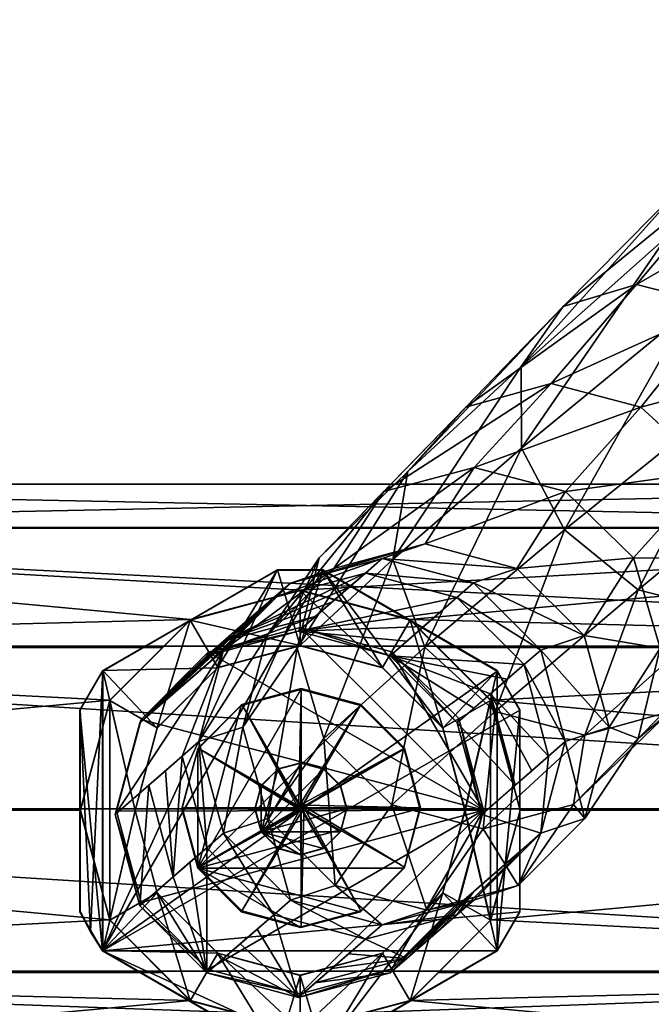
# Model space of a CAD drawing. Header units: inches. Extents: x -5 to 5, y -6.2 to 6.2.
# Tile 4 of 12: x -1.1 to 0.3, y -1.1 to 1.1. Entities that reach past the tile are written whole.
import ezdxf

# ---------------------------------------------------------------- set-up
doc = ezdxf.new("R2010")
doc.units = ezdxf.units.IN
doc.layers.get('0').update_dxf_attribs({"true_color": 0xc2ced6})

msp = doc.modelspace()

# ---------------------------------------------------------------- meshes
mesh = msp.add_polyface()
corners = [(-2.8264, 1.5715, 34.0149), (-2.8264, 1.1385, 34.0159), (-2.8053, 1.1383, 33.9371), (-3.0855, 1.1391, 34.2756), (-3.0867, 1.1363, 33.0481), (-3.4411, 1.1361, 32.9535), (-3.4411, 1.5691, 32.9525), (-2.8271, 1.1369, 33.3073), (-3.0867, 1.5694, 33.0471), (-2.8059, 1.5701, 33.3851), (-2.8059, 1.137, 33.3861), (-3.1274, 1.0577, 33.1189), (-2.8976, 1.0582, 33.3483), (-2.8056, 1.0664, 33.6617), (-2.8133, 1.0589, 33.6618), (-2.897, 1.0596, 33.9754), (-3.1264, 1.0602, 34.2052), (-3.4398, 1.0604, 34.2895), (-3.4398, 1.1393, 34.3708), (-3.7535, 1.0602, 34.2058), (-2.8053, 1.5714, 33.9361), (-2.8356, -0.0296, 33.3148), (-0.4881, -0.1626, 33.1801), (-0.7244, -0.2261, 33.1172), (-3.0916, -0.2859, 33.0599), (-2.7416, 0.0648, 33.6639), (1.7663, 0.0648, 33.6596), (-2.8349, -0.028, 34.0137), (-3.0905, -0.2832, 34.2703), (2.1162, -0.2832, 34.2653), (1.8602, -0.028, 34.0092), (-3.0916, 1.0576, 33.0568), (-2.8356, 1.0581, 33.3124), (-3.4398, -0.6324, 34.365), (-3.0905, 1.0603, 34.2672), (-3.4398, 1.0605, 34.3612), (-3.4411, 1.0574, 32.9635), (-2.7416, 1.0589, 33.6617), (-2.8349, 1.0597, 34.0112), (-4.046, 1.0581, 33.3135)]
mesh.append_faces([[corners[k] for k in face] for face in [(10, 12, 7)]], dxfattribs={"vtx0": -1, "vtx1": -1})
mesh.append_faces([[corners[k] for k in face] for face in [(13, 1, 15)]], dxfattribs={"vtx0": -1, "vtx1": -1, "vtx2": -1})
mesh.append_faces([[corners[k] for k in face] for face in [(0, 1, 2), (10, 14, 12), (13, 15, 14), (19, 11, 12), (19, 12, 14), (19, 14, 15), (19, 15, 16), (20, 13, 10), (21, 22, 23), (39, 38, 37), (39, 37, 32)]], dxfattribs={"vtx0": -1, "vtx2": -1})
mesh.append_faces([[corners[k] for k in face] for face in [(3, 1, 0), (4, 5, 6), (7, 4, 8), (5, 4, 11), (12, 11, 4), (4, 7, 12), (10, 13, 14), (16, 15, 1), (1, 3, 16), (17, 16, 3), (3, 18, 17), (24, 21, 23), (21, 25, 26), (27, 28, 29), (25, 27, 30), (21, 24, 31), (31, 32, 21), (33, 28, 34), (34, 35, 33), (36, 31, 24), (25, 21, 32), (32, 37, 25), (28, 27, 38), (38, 34, 28), (27, 25, 37), (37, 38, 27)]], dxfattribs={"vtx1": -1, "vtx2": -1})
mesh.append_faces([[corners[k] for k in face] for face in [(9, 10, 7), (13, 2, 1), (20, 2, 13)]], dxfattribs={"vtx2": -1})
mesh = msp.add_polyface()
corners = [(0.4632, -0.0962, 5.3729), (0.4309, -0.2852, 5.3012), (0.6677, -0.0325, 4.8153), (0.6668, 0.1433, 4.9197), (0.5773, -0.1614, 4.6843), (0.2436, 0.2308, 5.4074), (0.3946, 0.0926, 5.4118), (0.5748, 0.3191, 4.9695), (0.4165, 0.4476, 4.9516), (0.9424, 0.2761, 4.5082), (0.8972, 0.4367, 4.626), (0.9014, 0.1583, 4.3459), (0.4199, -0.2088, 4.5619), (0.7851, 0.115, 4.1827), (0.2376, -0.1619, 4.4809), (0.6248, 0.1577, 4.0623), (0.4634, 0.2749, 4.0169), (0.2341, 0.4945, 4.8705), (0.6165, 0.7143, 4.6225), (0.4561, 0.757, 4.5021), (0.7779, 0.5971, 4.6679), (1.2645, 0.6617, 4.3192), (1.171, 0.8088, 4.4253), (1.2853, 0.5537, 4.1465), (1.2277, 0.514, 3.9534), (1.1073, 0.5529, 3.7917), (0.9562, 0.6603, 3.7047), (0.3441, 0.4354, 4.0588), (0.8149, 0.8072, 3.7158), (0.2989, 0.596, 4.1766), (0.7214, 0.9543, 3.8219), (1.7311, 0.9943, 3.878), (1.6566, 1.0315, 3.6916), (1.8595, -0.0296, 33.3104), (1.7663, 0.0648, 33.6596), (1.7662, 1.0589, 33.6574), (1.8595, 1.0581, 33.3079), (1.8602, -0.028, 34.0092), (1.8602, 1.0597, 34.0067), (2.1151, -0.2859, 33.0549), (-0.252, -0.2261, 33.1168)]
mesh.append_faces([[corners[k] for k in face] for face in [(39, 40, 33)]], dxfattribs={"vtx0": -1, "vtx1": -1})
mesh.append_faces([[corners[k] for k in face] for face in [(0, 1, 2), (0, 2, 3), (1, 4, 2), (5, 6, 7), (5, 7, 8), (6, 0, 3), (6, 3, 7), (3, 2, 9), (3, 9, 10), (2, 4, 11), (2, 11, 9), (4, 12, 13), (4, 13, 11), (12, 14, 15), (12, 15, 13), (14, 16, 15), (17, 8, 18), (17, 18, 19), (8, 7, 20), (8, 20, 18), (7, 3, 10), (7, 10, 20), (10, 9, 21), (10, 21, 22), (9, 11, 23), (9, 23, 21), (11, 13, 24), (11, 24, 23), (13, 15, 25), (13, 25, 24), (15, 16, 26), (15, 26, 25), (16, 27, 28), (16, 28, 26), (27, 29, 30), (20, 10, 22), (23, 24, 31), (24, 25, 32)]], dxfattribs={"vtx0": -1, "vtx1": -1, "vtx2": -1})
mesh.append_faces([[corners[k] for k in face] for face in [(33, 34, 35), (35, 36, 33), (34, 37, 38)]], dxfattribs={"vtx1": -1, "vtx2": -1})
mesh = msp.add_polyface()
corners = [(-0.1516, -0.1786, 14.6323), (0.0285, -0.2914, 11.0486), (-0.1157, -0.1473, 11.0473), (-0.3125, -0.0946, 11.0442), (-0.0228, -0.1162, 7.4858), (-0.2197, -0.0635, 7.4784), (0.1217, -0.2602, 7.484), (0.0815, 0.0492, 6.2255), (-0.1149, 0.1012, 6.2049), (0.2279, -0.0929, 6.2231), (0.2851, -0.2872, 6.1984), (0.4309, -0.2852, 5.3012), (0.4632, -0.0962, 5.3729), (-0.3086, 0.0491, 6.1669), (0.0507, 0.2813, 5.361), (-0.1326, 0.2305, 5.2849), (0.2436, 0.2308, 5.4074), (0.3946, 0.0926, 5.4118), (-0.0697, -0.4238, 5.0934), (0.0792, -0.0333, 4.4629), (0.2376, -0.1619, 4.4809), (-0.2207, -0.2856, 5.089), (-0.2893, -0.0968, 5.1279), (-0.0127, 0.1424, 4.5128), (-0.257, 0.0922, 5.1996), (-0.0137, 0.3183, 4.6172), (0.0767, 0.4471, 4.7481), (0.2341, 0.4945, 4.8705), (0.4165, 0.4476, 4.9516), (0.4634, 0.2749, 4.0169), (0.3441, 0.4354, 4.0588), (0.2989, 0.596, 4.1766), (0.3399, 0.7137, 4.3389), (0.4561, 0.757, 4.5021), (-0.252, -0.2261, 33.1168), (-0.4881, -0.1626, 33.1801), (1.8595, -0.0296, 33.3104), (1.7663, 0.0648, 33.6596), (-2.8356, -0.0296, 33.3148), (2.1162, -0.2832, 34.2653), (1.8602, -0.028, 34.0092), (-2.8349, -0.028, 34.0137), (-2.7416, 0.0648, 33.6639)]
mesh.append_faces([[corners[k] for k in face] for face in [(0, 1, 2), (3, 2, 4), (3, 4, 5), (2, 1, 6), (2, 6, 4), (5, 4, 7), (5, 7, 8), (4, 6, 9), (4, 9, 7), (6, 10, 9), (10, 11, 12), (13, 8, 14), (13, 14, 15), (8, 7, 16), (8, 16, 14), (7, 9, 17), (7, 17, 16), (9, 10, 12), (9, 12, 17), (18, 19, 20), (21, 22, 23), (21, 23, 19), (22, 24, 25), (22, 25, 23), (24, 15, 26), (24, 26, 25), (15, 14, 27), (15, 27, 26), (14, 16, 28), (14, 28, 27), (20, 19, 29), (19, 23, 30), (19, 30, 29), (23, 25, 31), (23, 31, 30), (25, 26, 32), (25, 32, 31), (26, 27, 33), (26, 33, 32)]], dxfattribs={"vtx0": -1, "vtx1": -1, "vtx2": -1})
mesh.append_faces([[corners[k] for k in face] for face in [(34, 35, 36), (37, 36, 38), (39, 40, 41), (40, 37, 42)]], dxfattribs={"vtx1": -1, "vtx2": -1})
mesh = msp.add_polyface()
corners = [(-0.4922, -0.2509, 28.9753), (-0.2234, -0.2411, 21.8048), (-0.1875, -0.2098, 18.2177), (-0.1516, -0.1786, 14.6323), (-0.3484, -0.1259, 14.6308), (-0.3843, -0.1571, 18.2162), (-0.4203, -0.1884, 21.8033), (-0.4562, -0.2196, 25.3904), (-0.2953, -0.3036, 28.976), (-0.6531, -0.2724, 25.388), (-0.5452, -0.1786, 14.6284), (-0.5812, -0.2099, 18.2138), (-0.6171, -0.2411, 21.8009), (-0.6893, -0.3227, 14.6257), (-0.5093, -0.1474, 11.0401), (-0.3125, -0.0946, 11.0442), (-0.1157, -0.1473, 11.0473), (-0.6534, -0.2915, 11.0363), (-0.4161, -0.1163, 7.4637), (-0.5595, -0.2603, 7.4458), (-0.2197, -0.0635, 7.4784), (-0.3086, 0.0491, 6.1669), (-0.4478, -0.0932, 6.1217), (-0.1149, 0.1012, 6.2049), (-0.4951, -0.2874, 6.0813), (-0.257, 0.0922, 5.1996), (-0.2893, -0.0968, 5.1279), (-0.1326, 0.2305, 5.2849), (-0.4881, -0.1626, 33.1801), (-2.8356, -0.0296, 33.3148), (1.8595, -0.0296, 33.3104), (-0.7244, -0.2261, 33.1172), (-0.4885, -0.1636, 32.7568), (-0.7248, -0.2269, 32.7572), (-0.252, -0.2261, 33.1168), (-0.2523, -0.2269, 32.7567), (-0.4404, -0.1201, 32.1267), (-0.44, -0.119, 32.5992), (-0.065, -0.3355, 32.5993), (-0.5379, -0.1201, 32.1268), (-0.5374, -0.119, 32.5993), (-0.9129, -0.3366, 32.1277), (-0.4887, -0.2821, 32.5996), (-0.4885, -0.2817, 32.7571), (-0.3114, -0.3292, 32.757)]
mesh.append_faces([[corners[k] for k in face] for face in [(0, 1, 2), (0, 2, 3), (0, 3, 4), (0, 4, 5), (0, 5, 6), (0, 6, 7), (8, 3, 2), (9, 7, 6), (9, 6, 5), (9, 5, 4), (9, 4, 10), (9, 10, 11), (9, 11, 12), (13, 10, 14), (10, 4, 15), (10, 15, 14), (4, 3, 16), (4, 16, 15), (17, 14, 18), (17, 18, 19), (14, 15, 20), (14, 20, 18), (19, 18, 21), (19, 21, 22), (18, 20, 23), (18, 23, 21), (24, 22, 25), (24, 25, 26), (22, 21, 27), (22, 27, 25), (28, 29, 30)]], dxfattribs={"vtx0": -1, "vtx1": -1, "vtx2": -1})
mesh.append_faces([[corners[k] for k in face] for face in [(36, 37, 38), (39, 40, 37), (37, 36, 39), (40, 39, 41), (43, 33, 32), (44, 32, 35)]], dxfattribs={"vtx0": -1, "vtx2": -1})
mesh.append_faces([[corners[k] for k in face] for face in [(31, 28, 32), (32, 33, 31), (28, 34, 35), (35, 32, 28), (37, 40, 42)]], dxfattribs={"vtx1": -1, "vtx2": -1})
mesh = msp.add_polyface()
corners = [(-0.4887, -0.2428, 32.5601), (-0.2917, -0.2951, 32.7569), (-0.2953, -0.3036, 28.976), (-0.4922, -0.2509, 28.9753), (-0.1475, -0.4388, 32.9012), (-0.1512, -0.4477, 28.9762), (-0.2594, -0.2724, 25.3919), (-0.2234, -0.2411, 21.8048), (-0.1153, -0.4165, 25.3921), (-0.0793, -0.3852, 21.805), (-0.0434, -0.3539, 18.2179), (-0.0074, -0.3227, 14.6325), (-0.1516, -0.1786, 14.6323), (-0.1875, -0.2098, 18.2177), (-0.0266, -0.582, 21.8038), (-0.2915, -0.6238, 6.0543), (-0.4379, -0.4816, 6.0567), (-0.2207, -0.2856, 5.089), (-0.0697, -0.4238, 5.0934), (-0.4951, -0.2874, 6.0813), (-0.2893, -0.0968, 5.1279), (0.0792, -0.0333, 4.4629), (-0.0947, -0.6356, 32.9543), (-0.6858, -0.296, 32.3636), (-0.3582, -0.4087, 35.2868), (-0.4861, -0.3744, 35.2868), (-0.4861, -0.6195, 35.3464), (-0.359, -0.4106, 34.46), (-0.4869, -0.3763, 34.46), (-0.2653, -0.5042, 34.4601), (-0.2645, -0.5024, 35.2869), (-0.1818, -0.4592, 32.5997), (-0.3115, -0.3295, 32.5995), (-0.3114, -0.3292, 32.757), (-0.1817, -0.4589, 32.7572), (-0.4887, -0.2821, 32.5996), (-0.4885, -0.2817, 32.7571), (-0.2523, -0.2269, 32.7567), (-0.252, -0.2261, 33.1168), (-0.1923, -0.2859, 33.0571), (-0.0791, -0.3992, 33.0269), (-0.0794, -0.3998, 32.7569), (-0.0161, -0.636, 32.7574), (-0.065, -0.3355, 32.5993), (-0.0654, -0.3366, 32.1269), (-0.4404, -0.1201, 32.1267), (-0.44, -0.119, 32.5992), (-0.1344, -0.6364, 32.6), (-0.4885, -0.1636, 32.7568)]
mesh.append_faces([[corners[k] for k in face] for face in [(5, 14, 9), (37, 40, 41)]], dxfattribs={"vtx0": -1, "vtx1": -1})
mesh.append_faces([[corners[k] for k in face] for face in [(2, 3, 0), (5, 2, 1), (3, 2, 6), (3, 6, 7), (2, 9, 10), (2, 10, 11), (2, 11, 12), (2, 13, 7), (2, 7, 6), (15, 16, 17), (15, 17, 18), (16, 19, 20), (16, 20, 17), (18, 17, 21)]], dxfattribs={"vtx0": -1, "vtx1": -1, "vtx2": -1})
mesh.append_faces([[corners[k] for k in face] for face in [(2, 5, 8), (2, 8, 9), (22, 1, 0), (22, 0, 23), (37, 38, 39), (37, 39, 40), (43, 44, 45), (46, 35, 32), (46, 32, 31), (43, 31, 47), (34, 37, 41)]], dxfattribs={"vtx0": -1, "vtx2": -1})
mesh.append_faces([[corners[k] for k in face] for face in [(0, 1, 2), (1, 4, 5), (24, 25, 26), (27, 28, 25), (25, 24, 27), (29, 27, 24), (24, 30, 29), (31, 32, 33), (33, 34, 31), (32, 35, 36), (36, 33, 32), (42, 41, 40), (43, 46, 31), (33, 36, 48), (34, 33, 37)]], dxfattribs={"vtx1": -1, "vtx2": -1})
mesh.append_faces([[corners[k] for k in face] for face in [(22, 4, 1)]], dxfattribs={"vtx2": -1})
mesh = msp.add_polyface()
corners = [(-0.83, -0.4404, 32.2199), (-0.6858, -0.296, 32.3636), (-0.689, -0.3036, 28.9743), (-0.8331, -0.4477, 28.9731), (-0.4887, -0.2428, 32.5601), (-0.4922, -0.2509, 28.9753), (-0.8859, -0.6446, 28.9723), (-0.6534, -0.2915, 11.0363), (-0.6531, -0.2724, 25.388), (-0.7972, -0.4165, 25.3853), (-0.4562, -0.2196, 25.3904), (-0.6171, -0.2411, 21.8009), (-0.5812, -0.2099, 18.2138), (-0.5452, -0.1786, 14.6284), (-0.6893, -0.3227, 14.6257), (-0.7253, -0.354, 18.2111), (-0.7612, -0.3852, 21.7982), (-0.742, -0.5196, 14.6235), (-0.7061, -0.4883, 11.0336), (-0.5093, -0.1474, 11.0401), (-0.5595, -0.2603, 7.4458), (-0.6114, -0.4571, 7.4294), (-0.5579, -0.6538, 7.4189), (-0.4951, -0.2874, 6.0813), (-0.4478, -0.0932, 6.1217), (-0.0947, -0.6356, 32.9543), (-0.4861, -0.3744, 35.2868), (-0.6141, -0.4087, 35.287), (-0.4914, -0.6209, 35.3464), (-0.6149, -0.4106, 34.4602), (-0.7085, -0.5042, 34.4605), (-0.7078, -0.5024, 35.2873), (-0.4869, -0.3763, 34.46), (-0.4887, -0.2821, 32.5996), (-0.6659, -0.3295, 32.5999), (-0.6657, -0.3292, 32.7573), (-0.4885, -0.2817, 32.7571), (-0.7956, -0.4592, 32.6003), (-0.7954, -0.4589, 32.7578), (-0.7248, -0.2269, 32.7572), (-0.8974, -0.3992, 33.0277), (-0.7842, -0.2859, 33.0577), (-0.7244, -0.2261, 33.1172), (-0.9129, -0.3366, 32.1277), (-0.9124, -0.3355, 32.6001), (-0.5374, -0.119, 32.5993), (-0.9129, -0.9383, 32.129), (-0.5379, -0.1201, 32.1268), (-0.4404, -0.1201, 32.1267), (-0.0654, -0.3366, 32.1269)]
mesh.append_faces([[corners[k] for k in face] for face in [(9, 15, 16)]], dxfattribs={"vtx0": -1})
mesh.append_faces([[corners[k] for k in face] for face in [(3, 8, 9), (14, 19, 7)]], dxfattribs={"vtx0": -1, "vtx1": -1})
mesh.append_faces([[corners[k] for k in face] for face in [(2, 3, 0), (5, 2, 1), (3, 2, 8), (2, 5, 10), (2, 10, 8), (9, 8, 11), (9, 11, 12), (9, 12, 13), (9, 13, 14), (17, 7, 18), (18, 7, 20), (18, 20, 21), (22, 21, 23), (21, 20, 24), (21, 24, 23)]], dxfattribs={"vtx0": -1, "vtx1": -1, "vtx2": -1})
mesh.append_faces([[corners[k] for k in face] for face in [(6, 3, 7), (9, 14, 15), (25, 1, 0), (39, 40, 41), (39, 41, 42), (43, 44, 45), (44, 37, 34), (45, 34, 33), (46, 43, 47), (46, 47, 48), (46, 48, 49)]], dxfattribs={"vtx0": -1, "vtx2": -1})
mesh.append_faces([[corners[k] for k in face] for face in [(0, 1, 2), (1, 4, 5), (26, 27, 28), (29, 30, 31), (31, 27, 29), (32, 29, 27), (27, 26, 32), (33, 34, 35), (35, 36, 33), (34, 37, 38), (38, 35, 34), (45, 44, 34), (35, 38, 39), (36, 35, 39)]], dxfattribs={"vtx1": -1, "vtx2": -1})
mesh = msp.add_polyface()
corners = [(-0.0984, -0.6446, 28.9758), (0.0285, -0.6851, 11.0452), (0.0453, -0.5195, 14.6314), (-0.0793, -0.3852, 21.805), (-0.0266, -0.582, 21.8038), (0.0094, -0.5508, 18.2167), (-0.0074, -0.3227, 14.6325), (-0.0434, -0.3539, 18.2179), (0.0812, -0.4883, 11.0479), (-0.1516, -0.1786, 14.6323), (0.0285, -0.2914, 11.0486), (0.1232, -0.6537, 7.4571), (0.1752, -0.457, 7.4735), (-0.0201, -0.7977, 7.4391), (0.1217, -0.2602, 7.484), (0.2378, -0.4814, 6.158), (0.2851, -0.2872, 6.1984), (0.0986, -0.6237, 6.1128), (-0.0951, -0.6758, 6.0748), (0.4309, -0.2852, 5.3012), (0.3065, -0.4235, 5.2159), (0.1232, -0.4743, 5.1398), (-0.0697, -0.4238, 5.0934), (0.5773, -0.1614, 4.6843), (0.4199, -0.2088, 4.5619), (0.2376, -0.1619, 4.4809), (2.4644, -0.6356, 32.9617), (-0.0791, -0.8716, 33.028), (-0.0159, -0.6356, 32.9641), (-0.0791, -0.3992, 33.0269), (-0.1923, -0.2859, 33.0571), (2.1151, -0.2859, 33.0549), (-0.252, -0.2261, 33.1168), (2.4657, -0.6324, 34.3594), (2.1162, -0.2832, 34.2653), (-3.0905, -0.2832, 34.2703), (-0.0161, -0.636, 32.7574), (-0.0167, -0.4209, 32.127), (-0.0163, -0.4199, 32.5994), (-0.0163, -0.8529, 32.6004), (-0.0167, -0.8539, 32.128), (-0.0654, -0.3366, 32.1269), (-0.065, -0.3355, 32.5993), (-0.065, -0.9373, 32.6007)]
mesh.append_faces([[corners[k] for k in face] for face in [(0, 1, 2), (26, 29, 31)]], dxfattribs={"vtx0": -1, "vtx1": -1})
mesh.append_faces([[corners[k] for k in face] for face in [(3, 2, 6), (3, 6, 7), (2, 1, 8), (9, 6, 10), (6, 2, 8), (6, 8, 10), (8, 1, 11), (8, 11, 12), (1, 13, 11), (10, 8, 12), (10, 12, 14), (12, 11, 15), (12, 15, 16), (11, 13, 17), (11, 17, 15), (13, 18, 17), (14, 12, 16), (16, 15, 19), (15, 17, 20), (15, 20, 19), (17, 18, 21), (17, 21, 20), (18, 22, 21), (19, 20, 23), (20, 21, 24), (20, 24, 23), (21, 22, 25), (21, 25, 24)]], dxfattribs={"vtx0": -1, "vtx1": -1, "vtx2": -1})
mesh.append_faces([[corners[k] for k in face] for face in [(3, 4, 5), (3, 5, 2), (26, 27, 28), (37, 38, 39), (39, 40, 37), (41, 42, 38), (38, 37, 41)]], dxfattribs={"vtx0": -1, "vtx2": -1})
mesh.append_faces([[corners[k] for k in face] for face in [(29, 30, 31), (28, 29, 26), (30, 32, 31), (33, 34, 35), (29, 28, 36), (38, 42, 43)]], dxfattribs={"vtx1": -1, "vtx2": -1})
mesh = msp.add_polyface()
corners = [(-0.7432, -1.1443, 34.108), (-0.4872, -1.0756, 34.1762), (-3.0905, -0.982, 34.2718), (-0.8371, -1.2384, 34.0145), (-2.8349, -1.2384, 34.0164), (-3.4398, -0.6324, 34.365), (2.1162, -0.982, 34.2669), (-0.9307, -1.2636, 33.9211), (-0.9995, -1.3328, 33.6654), (-2.7416, -1.3328, 33.6671), (-0.744, -1.1463, 33.2215), (-0.8378, -1.24, 33.3157), (-2.8356, -1.24, 33.3176), (-0.5435, -1.0927, 33.1675), (-0.7244, -1.0444, 33.1191), (-0.7842, -0.9848, 33.0593), (-3.0916, -0.9848, 33.0615), (-3.0916, -0.2859, 33.0599), (-0.7244, -0.2261, 33.1172), (-0.7842, -0.2859, 33.0577), (-0.9312, -1.2648, 33.4093), (-0.8974, -0.8716, 33.0288), (-0.9608, -0.6356, 32.965), (-3.4411, -0.6356, 32.9674), (-0.8974, -0.3992, 33.0277), (-3.0905, -2.5617, 34.2754), (-2.8349, -2.5623, 34.0194), (-3.4398, -2.5615, 34.3694), (-2.7416, -2.5631, 33.6699), (-2.8356, -2.5639, 33.3206), (-3.0916, -2.5645, 33.065), (-4.0453, -2.5623, 34.0205), (-3.1309, -2.5643, 33.1333), (-2.9037, -2.5638, 33.36), (-2.9037, -2.6425, 33.3602), (-3.1309, -2.6431, 33.1334), (-2.8204, -2.5631, 33.67), (-2.8204, -2.6418, 33.6701), (-2.9031, -2.5624, 33.9801), (-2.9031, -2.6411, 33.9803), (-3.1299, -2.5619, 34.2073), (-3.1299, -2.6406, 34.2074)]
mesh.append_faces([[corners[k] for k in face] for face in [(4, 0, 2), (9, 7, 4), (16, 14, 12), (12, 20, 9), (23, 21, 16)]], dxfattribs={"vtx0": -1, "vtx1": -1})
mesh.append_faces([[corners[k] for k in face] for face in [(17, 18, 19), (17, 19, 24), (23, 24, 22), (31, 29, 28), (31, 28, 26)]], dxfattribs={"vtx0": -1, "vtx2": -1})
mesh.append_faces([[corners[k] for k in face] for face in [(0, 1, 2), (3, 0, 4), (5, 2, 6), (7, 3, 4), (8, 7, 9), (10, 11, 12), (13, 10, 12), (14, 13, 12), (15, 14, 16), (20, 8, 9), (11, 20, 12), (21, 15, 16), (22, 21, 23), (23, 17, 24), (4, 2, 25), (25, 26, 4), (27, 25, 2), (9, 4, 26), (26, 28, 9), (16, 12, 29), (29, 30, 16), (23, 16, 30), (12, 9, 28), (28, 29, 12), (32, 33, 34), (34, 35, 32), (33, 36, 37), (37, 34, 33), (36, 38, 39), (39, 37, 36), (38, 40, 41), (41, 39, 38)]], dxfattribs={"vtx1": -1, "vtx2": -1})
mesh = msp.add_polyface()
corners = [(-0.83, -0.8341, 32.2208), (-0.8828, -0.6374, 32.1677), (-0.8859, -0.6446, 28.9723), (-0.8331, -0.8414, 28.9719), (-0.83, -0.4404, 32.2199), (-0.8331, -0.4477, 28.9731), (-0.8139, -0.5821, 21.7959), (-0.9307, -4.301, 33.928), (-0.8371, -1.2384, 34.0145), (-0.9307, -1.2636, 33.9211), (-0.9312, -4.2898, 33.4162), (-0.9312, -1.2648, 33.4093), (-0.8378, -1.24, 33.3157), (-0.9995, -1.3328, 33.6654), (-0.9995, -4.2954, 33.6721), (-3.0905, -0.2832, 34.2703), (-3.4398, -0.6324, 34.365), (2.4657, -0.6324, 34.3594), (-0.7956, -0.4592, 32.6003), (-0.843, -0.6364, 32.6007), (-0.8429, -0.636, 32.7582), (-0.7954, -0.4589, 32.7578), (-0.7956, -0.8135, 32.6011), (-0.7954, -0.8132, 32.7586), (-0.7248, -1.0452, 32.759), (-0.8974, -0.8716, 33.0288), (-0.8977, -0.8722, 32.7588), (-0.9608, -0.6356, 32.965), (-0.961, -0.636, 32.7583), (-0.8974, -0.3992, 33.0277), (-0.8977, -0.3998, 32.7577), (-0.7248, -0.2269, 32.7572), (-0.9392, -0.8973, 32.129), (-0.9388, -0.8962, 32.6014), (-0.9611, -0.8529, 32.6013), (-0.9616, -0.8539, 32.1289), (-0.9129, -0.9383, 32.129), (-0.9124, -0.9373, 32.6015), (-0.9616, -0.4209, 32.1279), (-0.9611, -0.4199, 32.6003), (-0.9124, -0.3355, 32.6001), (-0.9129, -0.3366, 32.1277)]
mesh.append_faces([[corners[k] for k in face] for face in [(24, 25, 26), (30, 29, 31)]], dxfattribs={"vtx0": -1, "vtx1": -1})
mesh.append_faces([[corners[k] for k in face] for face in [(2, 3, 0), (5, 2, 1), (40, 37, 19), (26, 30, 20)]], dxfattribs={"vtx0": -1, "vtx1": -1, "vtx2": -1})
mesh.append_faces([[corners[k] for k in face] for face in [(3, 2, 6), (7, 8, 9), (10, 11, 12), (32, 33, 34), (34, 35, 32), (36, 37, 33), (33, 32, 36), (38, 39, 40), (40, 41, 38), (35, 34, 39), (39, 38, 35), (40, 33, 37), (40, 19, 18), (36, 35, 38), (36, 38, 41), (26, 20, 23), (21, 30, 31)]], dxfattribs={"vtx0": -1, "vtx2": -1})
mesh.append_faces([[corners[k] for k in face] for face in [(0, 1, 2), (1, 4, 5), (9, 13, 14), (13, 11, 10), (15, 16, 17), (18, 19, 20), (20, 21, 18), (19, 22, 23), (23, 20, 19), (25, 27, 28), (28, 26, 25), (27, 29, 30), (30, 28, 27), (40, 39, 33), (22, 19, 37), (21, 20, 30), (24, 26, 23)]], dxfattribs={"vtx1": -1, "vtx2": -1})
mesh.append_faces([[corners[k] for k in face] for face in [(39, 34, 33), (36, 32, 35), (26, 28, 30)]], dxfattribs={"vtx2": -1})
mesh = msp.add_polyface()
corners = [(-0.8859, -0.6446, 28.9723), (-0.6534, -0.2915, 11.0363), (-0.742, -0.5196, 14.6235), (-0.7612, -0.7789, 21.7947), (-0.778, -0.5508, 18.2088), (-0.6893, -0.7164, 14.6223), (-0.7061, -0.4883, 11.0336), (-0.6533, -0.6851, 11.0328), (-0.6114, -0.4571, 7.4294), (-0.5579, -0.6538, 7.4189), (-0.4951, -0.2874, 6.0813), (-0.4379, -0.4816, 6.0567), (-0.0947, -0.6356, 32.9543), (-0.83, -0.4404, 32.2199), (-0.8828, -0.6374, 32.1677), (-0.7085, -0.7601, 34.4611), (-0.7428, -0.6322, 34.4609), (-0.7085, -0.5042, 34.4605), (-0.6149, -0.4106, 34.4602), (-0.4869, -0.3763, 34.46), (-0.359, -0.4106, 34.46), (-0.5721, -0.5829, 34.4803), (-0.5853, -0.6321, 34.4804), (-0.4869, -0.6321, 34.504), (-0.5361, -0.5469, 34.4802), (-0.4869, -0.5337, 34.4801), (-0.4377, -0.5469, 34.4801), (-0.5725, -0.5837, 34.1456), (-0.5857, -0.6329, 34.1458), (-0.5364, -0.5476, 34.1455), (-0.4872, -0.5345, 34.1454), (-0.438, -0.5476, 34.1454), (-0.5725, -0.6821, 34.1459), (-0.402, -0.5837, 34.1455), (-0.4953, -0.6248, 35.3464), (-0.4968, -0.6302, 35.3465), (-0.4953, -0.6355, 35.3465), (-0.4768, -0.6355, 35.3464), (-0.4754, -0.6302, 35.3464), (-0.4768, -0.6248, 35.3464), (-0.4807, -0.6209, 35.3464), (-0.4861, -0.6195, 35.3464), (-0.4914, -0.6209, 35.3464), (-0.7078, -0.5024, 35.2873), (-0.742, -0.6303, 35.2876), (-0.6141, -0.4087, 35.287), (-0.4861, -0.3744, 35.2868)]
mesh.append_faces([[corners[k] for k in face] for face in [(34, 41, 42)]], dxfattribs={"vtx0": -1})
mesh.append_faces([[corners[k] for k in face] for face in [(0, 1, 2)]], dxfattribs={"vtx0": -1, "vtx1": -1})
mesh.append_faces([[corners[k] for k in face] for face in [(5, 2, 6), (5, 6, 7), (7, 6, 8), (7, 8, 9), (9, 10, 11)]], dxfattribs={"vtx0": -1, "vtx1": -1, "vtx2": -1})
mesh.append_faces([[corners[k] for k in face] for face in [(3, 4, 2), (12, 13, 14), (15, 17, 18), (15, 18, 19), (15, 19, 20), (32, 27, 29), (32, 29, 30), (32, 30, 31), (32, 31, 33), (34, 37, 38), (34, 38, 39), (34, 39, 40), (34, 40, 41)]], dxfattribs={"vtx0": -1, "vtx2": -1})
mesh.append_faces([[corners[k] for k in face] for face in [(21, 22, 23), (24, 21, 23), (25, 24, 23), (26, 25, 23), (27, 28, 22), (22, 21, 27), (29, 27, 21), (21, 24, 29), (30, 29, 24), (24, 25, 30), (31, 30, 25), (43, 44, 35), (35, 34, 43), (36, 35, 44), (45, 43, 34), (34, 42, 45), (42, 41, 46), (17, 16, 44), (44, 43, 17)]], dxfattribs={"vtx1": -1, "vtx2": -1})
mesh.append_faces([[corners[k] for k in face] for face in [(15, 16, 17), (32, 28, 27), (34, 35, 36)]], dxfattribs={"vtx2": -1})
mesh = msp.add_polyface()
corners = [(-0.1475, -0.4388, 32.9012), (-0.0947, -0.6356, 32.9543), (-0.0984, -0.6446, 28.9758), (-0.1512, -0.4477, 28.9762), (-0.0266, -0.582, 21.8038), (-0.4134, -0.7978, 7.4171), (-0.5579, -0.6538, 7.4189), (-0.4379, -0.4816, 6.0567), (-0.2915, -0.6238, 6.0543), (-0.0951, -0.6758, 6.0748), (-0.0697, -0.4238, 5.0934), (-0.7085, -0.7601, 34.4611), (-0.359, -0.4106, 34.46), (-0.2653, -0.5042, 34.4601), (-0.231, -0.6322, 34.4604), (-0.4869, -0.7306, 34.4805), (-0.4377, -0.7174, 34.4804), (-0.4869, -0.6321, 34.504), (-0.4017, -0.5829, 34.4801), (-0.4377, -0.5469, 34.4801), (-0.4017, -0.6813, 34.4803), (-0.3885, -0.6321, 34.4802), (-0.4869, -0.5337, 34.4801), (-0.438, -0.5476, 34.1454), (-0.438, -0.7181, 34.1458), (-0.402, -0.6821, 34.1457), (-0.402, -0.5837, 34.1455), (-0.3888, -0.6329, 34.1456), (-0.5725, -0.6821, 34.1459), (-0.4861, -0.6195, 35.3464), (-0.4807, -0.6209, 35.3464), (-0.3582, -0.4087, 35.2868), (-0.2645, -0.5024, 35.2869), (-0.4768, -0.6248, 35.3464), (-0.2302, -0.6303, 35.2871), (-0.4754, -0.6302, 35.3464), (-0.2645, -0.7583, 35.2875), (-0.4768, -0.6355, 35.3464), (-0.2653, -0.7601, 34.4607), (-0.1818, -0.8135, 32.6005), (-0.1344, -0.6364, 32.6), (-0.1342, -0.636, 32.7575), (-0.1818, -0.4592, 32.5997), (-0.1817, -0.4589, 32.7572), (-0.065, -0.3355, 32.5993), (-0.065, -0.9373, 32.6007), (-0.9129, -0.9383, 32.129), (-0.0654, -0.3366, 32.1269), (-0.0167, -0.4209, 32.127), (-0.0794, -0.3998, 32.7569), (-0.0794, -0.8722, 32.758), (-0.0161, -0.636, 32.7574)]
mesh.append_faces([[corners[k] for k in face] for face in [(2, 3, 0), (5, 6, 7), (5, 7, 8), (9, 8, 10), (44, 40, 45), (50, 41, 49)]], dxfattribs={"vtx0": -1, "vtx1": -1, "vtx2": -1})
mesh.append_faces([[corners[k] for k in face] for face in [(3, 2, 4), (11, 12, 13), (11, 13, 14), (28, 26, 27), (28, 27, 25), (46, 47, 48)]], dxfattribs={"vtx0": -1, "vtx2": -1})
mesh.append_faces([[corners[k] for k in face] for face in [(51, 50, 49)]], dxfattribs={"vtx1": -1})
mesh.append_faces([[corners[k] for k in face] for face in [(0, 1, 2), (15, 16, 17), (18, 19, 17), (16, 20, 17), (21, 18, 17), (20, 21, 17), (22, 19, 23), (24, 25, 20), (20, 16, 24), (26, 23, 19), (19, 18, 26), (25, 27, 21), (21, 20, 25), (27, 26, 18), (18, 21, 27), (29, 30, 31), (32, 31, 30), (30, 33, 32), (34, 32, 33), (33, 35, 34), (36, 34, 35), (35, 37, 36), (38, 14, 34), (14, 13, 32), (32, 34, 14), (39, 40, 41), (40, 42, 43), (43, 41, 40), (41, 43, 49)]], dxfattribs={"vtx1": -1, "vtx2": -1})
mesh = msp.add_polyface()
corners = [(-0.1152, -0.8102, 25.3887), (-0.0074, -0.7164, 14.6291), (-0.0433, -0.7476, 18.2145), (-0.1155, -0.8292, 11.0413), (0.0285, -0.6851, 11.0452), (-0.0201, -0.7977, 7.4391), (1.845, -2.5631, 33.6655), (1.9278, -2.5638, 33.3554), (1.9278, -2.6425, 33.3556), (1.845, -2.6418, 33.6657), (1.9284, -2.5624, 33.9755), (1.9284, -2.6411, 33.9757), (2.1545, -2.6431, 33.1284), (2.1555, -2.6406, 34.2024), (2.1555, -2.5619, 34.2022), (2.1545, -2.5643, 33.1282), (-0.0447, -1.2648, 33.4085), (0.0241, -1.3328, 33.6645), (0.0241, -4.2954, 33.6712), (-0.0442, -1.2636, 33.9203), (-0.0442, -4.301, 33.9271), (1.7663, -1.3328, 33.6628), (1.8595, -1.24, 33.3131), (1.8595, -2.5639, 33.3161), (1.7663, -2.5631, 33.6656), (2.1151, -2.5645, 33.0601), (1.8602, -1.2384, 34.0119), (1.8602, -2.5623, 34.0149), (2.1162, -0.982, 34.2669), (-0.1383, -1.24, 33.315), (-0.2322, -1.1463, 33.221), (-0.4328, -1.0927, 33.1674), (-0.252, -1.0444, 33.1186), (2.1151, -0.9848, 33.0565), (-0.1923, -0.9848, 33.0587), (-0.1376, -1.2384, 34.0138), (-0.0791, -0.8716, 33.028), (2.4644, -0.6356, 32.9617), (-0.4872, -1.0756, 34.1762), (-0.2314, -1.1443, 34.1075), (2.4657, -0.6324, 34.3594), (-3.4398, -0.6324, 34.365), (-0.0794, -0.8722, 32.758), (-0.0161, -0.636, 32.7574), (-0.0159, -0.6356, 32.9641), (-0.0167, -0.8539, 32.128), (-0.0163, -0.8529, 32.6004), (-0.065, -0.9373, 32.6007), (-0.0654, -0.9383, 32.1282), (-0.0163, -0.4199, 32.5994)]
mesh.append_faces([[corners[k] for k in face] for face in [(9, 13, 11), (6, 15, 7), (49, 47, 46)]], dxfattribs={"vtx0": -1})
mesh.append_faces([[corners[k] for k in face] for face in [(1, 3, 4)]], dxfattribs={"vtx0": -1, "vtx1": -1})
mesh.append_faces([[corners[k] for k in face] for face in [(4, 3, 5)]], dxfattribs={"vtx0": -1, "vtx1": -1, "vtx2": -1})
mesh.append_faces([[corners[k] for k in face] for face in [(0, 1, 2), (21, 17, 16), (22, 16, 29), (22, 29, 30), (22, 30, 31), (22, 31, 32), (33, 32, 34), (26, 35, 19), (21, 19, 17), (33, 34, 36), (28, 38, 39), (26, 39, 35), (45, 46, 47), (47, 48, 45), (27, 23, 25)]], dxfattribs={"vtx0": -1, "vtx2": -1})
mesh.append_faces([[corners[k] for k in face] for face in [(6, 7, 8), (8, 9, 6), (10, 6, 9), (9, 11, 10), (16, 17, 18), (17, 19, 20), (21, 22, 23), (23, 24, 21), (25, 23, 22), (26, 21, 24), (24, 27, 26), (28, 26, 27), (22, 21, 16), (33, 22, 32), (21, 26, 19), (37, 33, 36), (26, 28, 39), (28, 40, 41), (42, 43, 44)]], dxfattribs={"vtx1": -1, "vtx2": -1})
mesh.append_faces([[corners[k] for k in face] for face in [(9, 8, 12), (6, 10, 14), (27, 24, 23)]], dxfattribs={"vtx2": -1})
mesh = msp.add_polyface()
corners = [(-0.0947, -0.6356, 32.9543), (-0.1475, -0.8325, 32.9021), (-0.1512, -0.8414, 28.975), (-0.0984, -0.6446, 28.9758), (-0.2953, -0.9855, 28.9738), (0.0285, -0.6851, 11.0452), (-0.2593, -0.9543, 25.386), (-0.1152, -0.8102, 25.3887), (-0.2234, -0.923, 21.7989), (-0.1874, -0.8917, 18.2118), (-0.1515, -0.8605, 14.6264), (-0.0074, -0.7164, 14.6291), (-0.0433, -0.7476, 18.2145), (-0.0793, -0.7789, 21.8016), (-0.1155, -0.8292, 11.0413), (-0.3483, -0.9132, 14.624), (-0.3123, -0.882, 11.0373), (-0.5452, -0.8605, 14.6225), (-0.5092, -0.8292, 11.0342), (-0.2165, -0.8505, 7.4245), (-0.0201, -0.7977, 7.4391), (-0.4134, -0.7978, 7.4171), (-0.0951, -0.6758, 6.0748), (-0.2915, -0.6238, 6.0543), (-0.6858, -0.9779, 32.3651), (-0.4887, -1.0302, 32.5619), (-0.2917, -0.977, 32.7584), (-0.7085, -0.7601, 34.4611), (-0.231, -0.6322, 34.4604), (-0.2653, -0.7601, 34.4607), (-0.359, -0.8538, 34.461), (-0.4872, -0.7313, 34.1459), (-0.438, -0.7181, 34.1458), (-0.4377, -0.7174, 34.4804), (-0.4861, -0.8862, 35.288), (-0.3582, -0.8519, 35.2878), (-0.4807, -0.6394, 35.3465), (-0.2645, -0.7583, 35.2875), (-0.4768, -0.6355, 35.3464), (-0.4869, -0.8881, 34.4612), (-0.2302, -0.6303, 35.2871), (-0.1342, -0.636, 32.7575), (-0.1817, -0.8132, 32.758), (-0.1818, -0.8135, 32.6005), (-0.3115, -0.9432, 32.6009), (-0.0159, -0.6356, 32.9641), (-0.0791, -0.8716, 33.028), (-0.0794, -0.8722, 32.758), (-0.1344, -0.6364, 32.6), (-0.065, -0.9373, 32.6007), (-0.9129, -0.9383, 32.129), (-0.0167, -0.4209, 32.127), (-0.0167, -0.8539, 32.128)]
mesh.append_faces([[corners[k] for k in face] for face in [(7, 12, 13), (0, 26, 1)]], dxfattribs={"vtx0": -1})
mesh.append_faces([[corners[k] for k in face] for face in [(2, 6, 7)]], dxfattribs={"vtx0": -1, "vtx1": -1})
mesh.append_faces([[corners[k] for k in face] for face in [(2, 3, 0), (4, 2, 1), (7, 6, 8), (7, 8, 9), (7, 9, 10), (7, 10, 11), (11, 10, 14), (10, 15, 16), (10, 16, 14), (15, 17, 18), (15, 18, 16), (14, 16, 19), (14, 19, 20), (16, 18, 21), (16, 21, 19), (20, 19, 22), (19, 21, 23), (19, 23, 22)]], dxfattribs={"vtx0": -1, "vtx1": -1, "vtx2": -1})
mesh.append_faces([[corners[k] for k in face] for face in [(3, 2, 5), (0, 24, 25), (0, 25, 26), (27, 28, 29), (27, 29, 30), (50, 51, 52), (47, 42, 41)]], dxfattribs={"vtx0": -1, "vtx2": -1})
mesh.append_faces([[corners[k] for k in face] for face in [(0, 1, 2), (31, 32, 33), (34, 35, 36), (35, 37, 38), (38, 36, 35), (39, 30, 35), (35, 34, 39), (30, 29, 37), (37, 35, 30), (40, 37, 29), (41, 42, 43), (44, 43, 42), (45, 46, 47), (48, 43, 49)]], dxfattribs={"vtx1": -1, "vtx2": -1})
mesh = msp.add_polyface()
corners = [(-0.689, -0.9855, 28.9721), (-0.7612, -0.7789, 21.7947), (-0.7252, -0.7476, 18.2076), (-0.6893, -0.7164, 14.6223), (-0.5452, -0.8605, 14.6225), (-0.8331, -0.8414, 28.9719), (-0.8139, -0.5821, 21.7959), (-0.778, -0.5508, 18.2088), (-0.742, -0.5196, 14.6235), (-0.6533, -0.6851, 11.0328), (-0.5092, -0.8292, 11.0342), (-0.5579, -0.6538, 7.4189), (-0.4134, -0.7978, 7.4171), (-0.0947, -0.6356, 32.9543), (-0.8828, -0.6374, 32.1677), (-0.83, -0.8341, 32.2208), (-0.6858, -0.9779, 32.3651), (-0.7085, -0.7601, 34.4611), (-0.359, -0.8538, 34.461), (-0.4869, -0.8881, 34.4612), (-0.6149, -0.8538, 34.4612), (-0.5853, -0.6321, 34.4804), (-0.5721, -0.6813, 34.4805), (-0.4869, -0.6321, 34.504), (-0.5361, -0.7174, 34.4805), (-0.4869, -0.7306, 34.4805), (-0.5857, -0.6329, 34.1458), (-0.5725, -0.6821, 34.1459), (-0.5364, -0.7181, 34.1459), (-0.4872, -0.7313, 34.1459), (-0.4377, -0.7174, 34.4804), (-0.402, -0.6821, 34.1457), (-0.438, -0.7181, 34.1458), (-0.4953, -0.6248, 35.3464), (-0.4953, -0.6355, 35.3465), (-0.4914, -0.6394, 35.3465), (-0.4861, -0.6409, 35.3465), (-0.4807, -0.6394, 35.3465), (-0.4768, -0.6355, 35.3464), (-0.742, -0.6303, 35.2876), (-0.7078, -0.7583, 35.2879), (-0.6141, -0.8519, 35.288), (-0.4861, -0.8862, 35.288), (-0.7428, -0.6322, 34.4609), (-0.6657, -0.9429, 32.7587), (-0.7954, -0.8132, 32.7586), (-0.7956, -0.8135, 32.6011)]
mesh.append_faces([[corners[k] for k in face] for face in [(17, 19, 20), (27, 29, 28)]], dxfattribs={"vtx0": -1})
mesh.append_faces([[corners[k] for k in face] for face in [(5, 6, 1)]], dxfattribs={"vtx0": -1, "vtx1": -1})
mesh.append_faces([[corners[k] for k in face] for face in [(0, 1, 2), (0, 2, 3), (0, 3, 4), (1, 8, 3), (1, 3, 2), (4, 3, 9), (4, 9, 10), (10, 9, 11), (10, 11, 12)]], dxfattribs={"vtx0": -1, "vtx1": -1, "vtx2": -1})
mesh.append_faces([[corners[k] for k in face] for face in [(1, 6, 7), (13, 14, 15), (13, 15, 16), (17, 18, 19), (27, 31, 32), (27, 32, 29), (33, 34, 35), (33, 35, 36), (33, 36, 37), (33, 37, 38)]], dxfattribs={"vtx0": -1, "vtx2": -1})
mesh.append_faces([[corners[k] for k in face] for face in [(21, 22, 23), (22, 24, 23), (24, 25, 23), (26, 27, 22), (22, 21, 26), (27, 28, 24), (24, 22, 27), (28, 29, 25), (25, 24, 28), (30, 25, 29), (39, 40, 34), (40, 41, 35), (35, 34, 40), (41, 42, 36), (36, 35, 41), (37, 36, 42), (43, 17, 40), (40, 39, 43), (17, 20, 41), (41, 40, 17), (44, 45, 46)]], dxfattribs={"vtx1": -1, "vtx2": -1})
mesh = msp.add_polyface()
corners = [(-0.4887, -1.0302, 32.5619), (-0.6858, -0.9779, 32.3651), (-0.689, -0.9855, 28.9721), (-0.4921, -1.0383, 28.9728), (-0.83, -0.8341, 32.2208), (-0.8331, -0.8414, 28.9719), (-0.653, -0.9543, 25.382), (-0.6171, -0.923, 21.7949), (-0.5811, -0.8917, 18.2078), (-0.5452, -0.8605, 14.6225), (-0.7971, -0.8102, 25.3818), (-0.7612, -0.7789, 21.7947), (-0.6149, -0.8538, 34.4612), (-0.4869, -0.8881, 34.4612), (-0.4861, -0.8862, 35.288), (-0.6141, -0.8519, 35.288), (-0.744, -1.1463, 33.2215), (-0.5435, -1.0927, 33.1675), (-0.4882, -1.1076, 33.1526), (-0.4882, -4.2841, 33.1598), (-0.7432, -4.3051, 34.1152), (-0.7432, -1.1443, 34.108), (-0.8371, -1.2384, 34.0145), (-0.4872, -1.0756, 34.1762), (-0.744, -4.2856, 33.2286), (-0.8378, -1.24, 33.3157), (2.1162, -0.982, 34.2669), (-3.0905, -0.982, 34.2718), (-0.7956, -0.8135, 32.6011), (-0.6659, -0.9432, 32.6012), (-0.6657, -0.9429, 32.7587), (-0.4887, -0.9907, 32.6012), (-0.4885, -0.9904, 32.7587), (-0.7244, -1.0444, 33.1191), (-0.7248, -1.0452, 32.759), (-0.4885, -1.1085, 32.7589), (-0.7842, -0.9848, 33.0593), (-0.8974, -0.8716, 33.0288), (-0.5379, -1.1548, 32.1292), (-0.5374, -1.1538, 32.6016), (-0.9124, -0.9373, 32.6015), (-0.9129, -0.9383, 32.129), (-0.4404, -1.1548, 32.1291), (-0.44, -1.1538, 32.6015), (-0.0654, -0.9383, 32.1282), (-0.7954, -0.8132, 32.7586)]
mesh.append_faces([[corners[k] for k in face] for face in [(41, 42, 38)]], dxfattribs={"vtx0": -1})
mesh.append_faces([[corners[k] for k in face] for face in [(17, 35, 18)]], dxfattribs={"vtx0": -1, "vtx1": -1})
mesh.append_faces([[corners[k] for k in face] for face in [(2, 3, 0), (5, 2, 1), (3, 2, 6), (3, 6, 7), (3, 7, 8), (3, 8, 9), (2, 9, 8), (2, 8, 7), (2, 7, 6), (16, 18, 19), (23, 26, 27)]], dxfattribs={"vtx0": -1, "vtx1": -1, "vtx2": -1})
mesh.append_faces([[corners[k] for k in face] for face in [(2, 5, 10), (2, 10, 11), (20, 21, 22), (24, 25, 16), (17, 34, 35), (34, 33, 36), (34, 36, 37), (38, 39, 40), (40, 41, 38), (42, 43, 39), (39, 38, 42), (29, 40, 39), (31, 39, 43), (41, 44, 42), (34, 45, 30), (35, 30, 32)]], dxfattribs={"vtx0": -1, "vtx2": -1})
mesh.append_faces([[corners[k] for k in face] for face in [(0, 1, 2), (1, 4, 5), (12, 13, 14), (14, 15, 12), (23, 21, 20), (28, 29, 30), (29, 31, 32), (32, 30, 29), (17, 33, 34), (29, 28, 40), (31, 29, 39), (35, 34, 30)]], dxfattribs={"vtx1": -1, "vtx2": -1})
mesh.append_faces([[corners[k] for k in face] for face in [(16, 17, 18)]], dxfattribs={"vtx2": -1})
mesh = msp.add_polyface()
corners = [(-0.1475, -0.8325, 32.9021), (-0.2917, -0.977, 32.7584), (-0.2953, -0.9855, 28.9738), (-0.4887, -1.0302, 32.5619), (-0.4921, -1.0383, 28.9728), (-0.1512, -0.8414, 28.975), (-0.2593, -0.9543, 25.386), (-0.4562, -1.007, 25.3835), (-0.5452, -0.8605, 14.6225), (-0.3483, -0.9132, 14.624), (-0.3843, -0.9445, 18.2093), (-0.4202, -0.9757, 21.7964), (-0.1515, -0.8605, 14.6264), (-0.1874, -0.8917, 18.2118), (-0.2234, -0.923, 21.7989), (-0.1383, -1.24, 33.315), (-0.0447, -1.2648, 33.4085), (-0.0447, -4.2898, 33.4153), (-0.2322, -1.1463, 33.221), (-0.2322, -4.2856, 33.2281), (-0.1376, -1.2384, 34.0138), (-0.2314, -1.1443, 34.1075), (-0.2313, -4.3051, 34.1147), (-0.0442, -1.2636, 33.9203), (-0.0442, -4.301, 33.9271), (-0.4328, -1.0927, 33.1674), (-0.4882, -4.2841, 33.1598), (-0.4882, -1.1076, 33.1526), (-0.4872, -1.0756, 34.1762), (-0.4872, -4.3067, 34.1835), (-0.4887, -0.9907, 32.6012), (-0.3115, -0.9432, 32.6009), (-0.3114, -0.9429, 32.7584), (-0.4885, -0.9904, 32.7587), (-0.1817, -0.8132, 32.758), (-0.252, -1.0444, 33.1186), (-0.4885, -1.1085, 32.7589), (-0.2523, -1.0452, 32.7586), (-0.0794, -0.8722, 32.758), (-0.0791, -0.8716, 33.028), (-0.1923, -0.9848, 33.0587), (-0.0654, -0.9383, 32.1282), (-0.065, -0.9373, 32.6007), (-0.44, -1.1538, 32.6015), (-0.4404, -1.1548, 32.1291), (-0.1818, -0.8135, 32.6005), (-0.9129, -0.9383, 32.129), (-0.0167, -0.8539, 32.128)]
mesh.append_faces([[corners[k] for k in face] for face in [(25, 26, 27), (38, 39, 37)]], dxfattribs={"vtx0": -1, "vtx1": -1})
mesh.append_faces([[corners[k] for k in face] for face in [(4, 2, 1), (5, 2, 6), (2, 4, 7), (2, 7, 6), (4, 8, 9), (4, 9, 10), (4, 10, 11), (4, 11, 7), (6, 7, 11), (6, 11, 10), (6, 10, 9), (6, 9, 12), (6, 12, 13), (6, 13, 14), (35, 27, 36)]], dxfattribs={"vtx0": -1, "vtx1": -1, "vtx2": -1})
mesh.append_faces([[corners[k] for k in face] for face in [(35, 36, 37), (37, 39, 40), (37, 40, 35), (41, 42, 43), (43, 44, 41), (45, 43, 42), (46, 47, 41), (36, 33, 32), (37, 32, 34)]], dxfattribs={"vtx0": -1, "vtx2": -1})
mesh.append_faces([[corners[k] for k in face] for face in [(0, 1, 2), (1, 3, 4), (15, 16, 17), (18, 15, 19), (20, 21, 22), (23, 20, 24), (25, 18, 19), (21, 28, 29), (30, 31, 32), (32, 33, 30), (34, 32, 31), (31, 30, 43), (45, 31, 43), (37, 36, 32), (38, 37, 34)]], dxfattribs={"vtx1": -1, "vtx2": -1})
mesh.append_faces([[corners[k] for k in face] for face in [(35, 25, 27)]], dxfattribs={"vtx2": -1})

doc.saveas('drawing.dxf')
